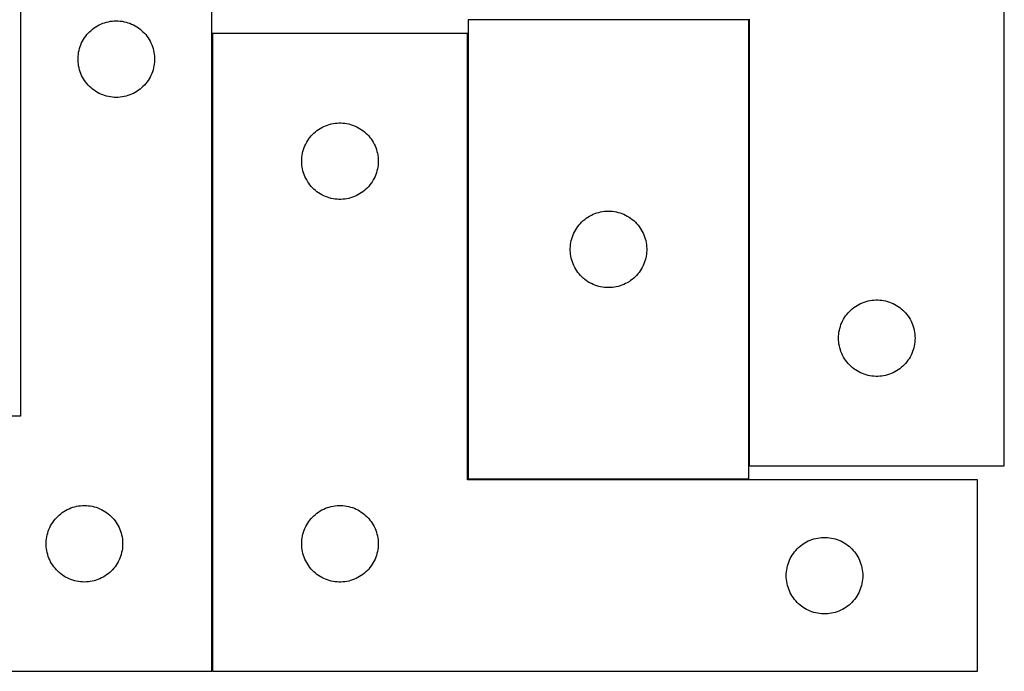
# Model space of a CAD drawing. Header units: millimetres. Extents: x 7 to 1493, y 7 to 451.
# Tile 3 of 6: x 487 to 873, y 7 to 262. Entities that reach past the tile are written whole.
import ezdxf

# ---------------------------------------------------------------- set-up
doc = ezdxf.new("R2010")
doc.units = ezdxf.units.MM
doc.layers.add('COMMON', color=5, linetype='CONTINUOUS', true_color=0x0000ff)
doc.layers.add('CUT', color=7, linetype='CONTINUOUS', true_color=0x000000)

msp = doc.modelspace()

# ---------------------------------------------------------------- linework, layer by layer
at = {"layer": 'COMMON'}
for p, q in [((773.238122, 87.200751), (773.238122, 262.00075)), ((562.748131, 6.593568), (562.748131, 256.593568))]:
    msp.add_line(p, q, dxfattribs=at)
at = {"layer": 'CUT'}
for p, q in [((873.338122, 87.200751), (873.338122, 337.200751)), ((487.64813, 306.593568), (487.64813, 106.593568)), ((562.64813, 6.593568), (562.64813, 306.593568)), ((515.838988, 258.355365), (516.456814, 258.818993)), ((516.456814, 258.818993), (517.097687, 259.250201)), ((517.097687, 259.250201), (517.759909, 259.647846)), ((517.759909, 259.647846), (518.441723, 260.010874)), ((518.441723, 260.010874), (519.141322, 260.338321)), ((519.141322, 260.338321), (519.856849, 260.62932)), ((519.856849, 260.62932), (520.586408, 260.883098)), ((520.586408, 260.883098), (521.328064, 261.098983)), ((521.328064, 261.098983), (522.079849, 261.276403)), ((522.079849, 261.276403), (522.839772, 261.414886)), ((522.839772, 261.414886), (523.605815, 261.514066)), ((523.605815, 261.514066), (524.375949, 261.573679)), ((524.375949, 261.573679), (525.14813, 261.593568)), ((525.14813, 261.593568), (525.920312, 261.573679)), ((525.920312, 261.573679), (526.690445, 261.514066)), ((526.690445, 261.514066), (527.456489, 261.414886)), ((527.456489, 261.414886), (528.216411, 261.276403)), ((528.216411, 261.276403), (528.968197, 261.098983)), ((528.968197, 261.098983), (529.709853, 260.883098)), ((529.709853, 260.883098), (530.439412, 260.62932)), ((530.439412, 260.62932), (531.154939, 260.338321)), ((531.154939, 260.338321), (531.854537, 260.010874)), ((531.854537, 260.010874), (532.536351, 259.647846)), ((532.536351, 259.647846), (533.198573, 259.250201)), ((533.198573, 259.250201), (533.839447, 258.818993)), ((533.839447, 258.818993), (534.457273, 258.355365)), ((773.138121, 262.00075), (663.138121, 262.00075)), ((663.138121, 262.00075), (663.138121, 82.00075)), ((773.138121, 82.00075), (773.138121, 262.00075)), ((773.338122, 262.200751), (773.338122, 87.200751)), ((512.288411, 254.31546), (512.702975, 254.967223)), ((512.702975, 254.967223), (513.150542, 255.596782)), ((513.150542, 255.596782), (513.629924, 256.202465)), ((513.629924, 256.202465), (514.13985, 256.782668)), ((514.13985, 256.782668), (514.678968, 257.33585)), ((514.678968, 257.33585), (515.245849, 257.860547)), ((515.245849, 257.860547), (515.838988, 258.355365)), ((534.457273, 258.355365), (535.050412, 257.860547)), ((535.050412, 257.860547), (535.617293, 257.33585)), ((535.617293, 257.33585), (536.156411, 256.782668)), ((536.156411, 256.782668), (536.666337, 256.202465)), ((536.666337, 256.202465), (537.145719, 255.596782)), ((537.145719, 255.596782), (537.593286, 254.967223)), ((537.593286, 254.967223), (538.00785, 254.31546)), ((662.848131, 256.593568), (562.848131, 256.593568)), ((562.848131, 256.593568), (562.848131, 6.593568)), ((662.848131, 81.593568), (662.848131, 256.593568)), ((510.745882, 250.785852), (510.980792, 251.521703)), ((510.980792, 251.521703), (511.253271, 252.244486)), ((511.253271, 252.244486), (511.562596, 252.952283)), ((511.562596, 252.952283), (511.907948, 253.643219)), ((511.907948, 253.643219), (512.288411, 254.31546)), ((538.00785, 254.31546), (538.388312, 253.643219)), ((538.388312, 253.643219), (538.733664, 252.952283)), ((538.733664, 252.952283), (539.04299, 252.244486)), ((539.04299, 252.244486), (539.315469, 251.521703)), ((539.315469, 251.521703), (539.550378, 250.785852)), ((510.153103, 246.979786), (510.192867, 247.7512)), ((510.192867, 247.7512), (510.27229, 248.519543)), ((510.27229, 248.519543), (510.391161, 249.282779)), ((510.391161, 249.282779), (510.549165, 250.038884)), ((510.549165, 250.038884), (510.745882, 250.785852)), ((539.550378, 250.785852), (539.747096, 250.038884)), ((539.747096, 250.038884), (539.9051, 249.282779)), ((539.9051, 249.282779), (540.02397, 248.519543)), ((540.02397, 248.519543), (540.103393, 247.7512)), ((540.103393, 247.7512), (540.143157, 246.979786)), ((510.153103, 246.207349), (510.153103, 246.979786)), ((510.192867, 245.435936), (510.153103, 246.207349)), ((510.27229, 244.667592), (510.192867, 245.435936)), ((510.391161, 243.904356), (510.27229, 244.667592)), ((510.549165, 243.148251), (510.391161, 243.904356)), ((539.9051, 243.904356), (539.747096, 243.148251)), ((540.02397, 244.667592), (539.9051, 243.904356)), ((540.103393, 245.435936), (540.02397, 244.667592)), ((540.143157, 246.207349), (540.103393, 245.435936)), ((540.143157, 246.979786), (540.143157, 246.207349)), ((510.745882, 242.401283), (510.549165, 243.148251)), ((510.980792, 241.665432), (510.745882, 242.401283)), ((511.253271, 240.942649), (510.980792, 241.665432)), ((511.562596, 240.234852), (511.253271, 240.942649)), ((511.907948, 239.543916), (511.562596, 240.234852)), ((512.288411, 238.871676), (511.907948, 239.543916)), ((538.388312, 239.543916), (538.00785, 238.871676)), ((538.733664, 240.234852), (538.388312, 239.543916)), ((539.04299, 240.942649), (538.733664, 240.234852)), ((539.315469, 241.665432), (539.04299, 240.942649)), ((539.550378, 242.401283), (539.315469, 241.665432)), ((539.747096, 243.148251), (539.550378, 242.401283)), ((512.702975, 238.219912), (512.288411, 238.871676)), ((513.150542, 237.590353), (512.702975, 238.219912)), ((513.629924, 236.98467), (513.150542, 237.590353)), ((514.13985, 236.404468), (513.629924, 236.98467)), ((514.678968, 235.851285), (514.13985, 236.404468)), ((515.245849, 235.326589), (514.678968, 235.851285)), ((535.617293, 235.851285), (535.050412, 235.326589)), ((536.156411, 236.404468), (535.617293, 235.851285)), ((536.666337, 236.98467), (536.156411, 236.404468)), ((537.145719, 237.590353), (536.666337, 236.98467)), ((537.593286, 238.219912), (537.145719, 237.590353)), ((538.00785, 238.871676), (537.593286, 238.219912)), ((515.838988, 234.831771), (515.245849, 235.326589)), ((516.456814, 234.368143), (515.838988, 234.831771)), ((517.097687, 233.936934), (516.456814, 234.368143)), ((517.759909, 233.539289), (517.097687, 233.936934)), ((518.441723, 233.176261), (517.759909, 233.539289)), ((519.141322, 232.848814), (518.441723, 233.176261)), ((519.856849, 232.557815), (519.141322, 232.848814)), ((520.586408, 232.304037), (519.856849, 232.557815)), ((521.328064, 232.088152), (520.586408, 232.304037)), ((522.079849, 231.910732), (521.328064, 232.088152)), ((522.839772, 231.772249), (522.079849, 231.910732)), ((523.605815, 231.673069), (522.839772, 231.772249)), ((524.375949, 231.613456), (523.605815, 231.673069)), ((526.690445, 231.673069), (525.920312, 231.613456)), ((527.456489, 231.772249), (526.690445, 231.673069)), ((528.216411, 231.910732), (527.456489, 231.772249)), ((528.968197, 232.088152), (528.216411, 231.910732)), ((529.709853, 232.304037), (528.968197, 232.088152)), ((530.439412, 232.557815), (529.709853, 232.304037)), ((531.154939, 232.848814), (530.439412, 232.557815)), ((531.854537, 233.176261), (531.154939, 232.848814)), ((532.536351, 233.539289), (531.854537, 233.176261)), ((533.198573, 233.936934), (532.536351, 233.539289)), ((533.839447, 234.368143), (533.198573, 233.936934)), ((534.457273, 234.831771), (533.839447, 234.368143)), ((535.050412, 235.326589), (534.457273, 234.831771)), ((525.14813, 231.593568), (524.375949, 231.613456)), ((525.920312, 231.613456), (525.14813, 231.593568)), ((605.79848, 219.83375), (606.489415, 220.179102)), ((606.489415, 220.179102), (607.197213, 220.488427)), ((607.197213, 220.488427), (607.919996, 220.760906)), ((607.919996, 220.760906), (608.655847, 220.995816)), ((608.655847, 220.995816), (609.402815, 221.192533)), ((609.402815, 221.192533), (610.15892, 221.350537)), ((610.15892, 221.350537), (610.922156, 221.469408)), ((610.922156, 221.469408), (611.690499, 221.548831)), ((611.690499, 221.548831), (612.461913, 221.588595)), ((612.461913, 221.588595), (613.23435, 221.588595)), ((613.23435, 221.588595), (614.005763, 221.548831)), ((614.005763, 221.548831), (614.774107, 221.469408)), ((614.774107, 221.469408), (615.537343, 221.350537)), ((615.537343, 221.350537), (616.293447, 221.192533)), ((616.293447, 221.192533), (617.040416, 220.995816)), ((617.040416, 220.995816), (617.776267, 220.760906)), ((617.776267, 220.760906), (618.49905, 220.488427)), ((618.49905, 220.488427), (619.206847, 220.179102)), ((619.206847, 220.179102), (619.897782, 219.83375)), ((601.086334, 215.90271), (601.581152, 216.495849)), ((601.581152, 216.495849), (602.105849, 217.06273)), ((602.105849, 217.06273), (602.659031, 217.601848)), ((602.659031, 217.601848), (603.239234, 218.111774)), ((603.239234, 218.111774), (603.844917, 218.591156)), ((603.844917, 218.591156), (604.474476, 219.038723)), ((604.474476, 219.038723), (605.126239, 219.453287)), ((605.126239, 219.453287), (605.79848, 219.83375)), ((619.897782, 219.83375), (620.570023, 219.453287)), ((620.570023, 219.453287), (621.221787, 219.038723)), ((621.221787, 219.038723), (621.851346, 218.591156)), ((621.851346, 218.591156), (622.457029, 218.111774)), ((622.457029, 218.111774), (623.037231, 217.601848)), ((623.037231, 217.601848), (623.590414, 217.06273)), ((623.590414, 217.06273), (624.11511, 216.495849)), ((624.11511, 216.495849), (624.609928, 215.90271)), ((598.812379, 211.884849), (599.103378, 212.600376)), ((599.103378, 212.600376), (599.430825, 213.299975)), ((599.430825, 213.299975), (599.793853, 213.981789)), ((599.793853, 213.981789), (600.191498, 214.644011)), ((600.191498, 214.644011), (600.622706, 215.284884)), ((600.622706, 215.284884), (601.086334, 215.90271)), ((624.609928, 215.90271), (625.073556, 215.284884)), ((625.073556, 215.284884), (625.504765, 214.644011)), ((625.504765, 214.644011), (625.90241, 213.981789)), ((625.90241, 213.981789), (626.265438, 213.299975)), ((626.265438, 213.299975), (626.592885, 212.600376)), ((626.592885, 212.600376), (626.883884, 211.884849)), ((597.927633, 208.135883), (598.026813, 208.901926)), ((598.026813, 208.901926), (598.165296, 209.661849)), ((598.165296, 209.661849), (598.342715, 210.413634)), ((598.342715, 210.413634), (598.558601, 211.15529)), ((598.558601, 211.15529), (598.812379, 211.884849)), ((626.883884, 211.884849), (627.137662, 211.15529)), ((627.137662, 211.15529), (627.353547, 210.413634)), ((627.353547, 210.413634), (627.530967, 209.661849)), ((627.530967, 209.661849), (627.66945, 208.901926)), ((627.66945, 208.901926), (627.768629, 208.135883)), ((597.848131, 206.593568), (597.86802, 207.365749)), ((597.86802, 205.821386), (597.848131, 206.593568)), ((597.86802, 207.365749), (597.927633, 208.135883)), ((597.927633, 205.051253), (597.86802, 205.821386)), ((598.026813, 204.285209), (597.927633, 205.051253)), ((627.768629, 205.051253), (627.66945, 204.285209)), ((627.768629, 208.135883), (627.828243, 207.365749)), ((627.828243, 205.821386), (627.768629, 205.051253)), ((627.828243, 207.365749), (627.848131, 206.593568)), ((627.848131, 206.593568), (627.828243, 205.821386)), ((598.165296, 203.525287), (598.026813, 204.285209)), ((598.342715, 202.773501), (598.165296, 203.525287)), ((598.558601, 202.031845), (598.342715, 202.773501)), ((598.812379, 201.302286), (598.558601, 202.031845)), ((599.103378, 200.586759), (598.812379, 201.302286)), ((626.883884, 201.302286), (626.592885, 200.586759)), ((627.137662, 202.031845), (626.883884, 201.302286)), ((627.353547, 202.773501), (627.137662, 202.031845)), ((627.530967, 203.525287), (627.353547, 202.773501)), ((627.66945, 204.285209), (627.530967, 203.525287)), ((599.430825, 199.887161), (599.103378, 200.586759)), ((599.793853, 199.205347), (599.430825, 199.887161)), ((600.191498, 198.543125), (599.793853, 199.205347)), ((600.622706, 197.902251), (600.191498, 198.543125)), ((601.086334, 197.284425), (600.622706, 197.902251)), ((601.581152, 196.691286), (601.086334, 197.284425)), ((624.609928, 197.284425), (624.11511, 196.691286)), ((625.073556, 197.902251), (624.609928, 197.284425)), ((625.504765, 198.543125), (625.073556, 197.902251)), ((625.90241, 199.205347), (625.504765, 198.543125)), ((626.265438, 199.887161), (625.90241, 199.205347)), ((626.592885, 200.586759), (626.265438, 199.887161)), ((602.105849, 196.124405), (601.581152, 196.691286)), ((602.659031, 195.585287), (602.105849, 196.124405)), ((603.239234, 195.075361), (602.659031, 195.585287)), ((603.844917, 194.595979), (603.239234, 195.075361)), ((604.474476, 194.148412), (603.844917, 194.595979)), ((605.126239, 193.733848), (604.474476, 194.148412)), ((605.79848, 193.353386), (605.126239, 193.733848)), ((606.489415, 193.008034), (605.79848, 193.353386)), ((619.897782, 193.353386), (619.206847, 193.008034)), ((620.570023, 193.733848), (619.897782, 193.353386)), ((621.221787, 194.148412), (620.570023, 193.733848)), ((621.851346, 194.595979), (621.221787, 194.148412)), ((622.457029, 195.075361), (621.851346, 194.595979)), ((623.037231, 195.585287), (622.457029, 195.075361)), ((623.590414, 196.124405), (623.037231, 195.585287)), ((624.11511, 196.691286), (623.590414, 196.124405)), ((607.197213, 192.698708), (606.489415, 193.008034)), ((607.919996, 192.426229), (607.197213, 192.698708)), ((608.655847, 192.19132), (607.919996, 192.426229)), ((609.402815, 191.994602), (608.655847, 192.19132)), ((610.15892, 191.836598), (609.402815, 191.994602)), ((610.922156, 191.717728), (610.15892, 191.836598)), ((611.690499, 191.638305), (610.922156, 191.717728)), ((612.461913, 191.598541), (611.690499, 191.638305)), ((613.23435, 191.598541), (612.461913, 191.598541)), ((614.005763, 191.638305), (613.23435, 191.598541)), ((614.774107, 191.717728), (614.005763, 191.638305)), ((615.537343, 191.836598), (614.774107, 191.717728)), ((616.293447, 191.994602), (615.537343, 191.836598)), ((617.040416, 192.19132), (616.293447, 191.994602)), ((617.776267, 192.426229), (617.040416, 192.19132)), ((618.49905, 192.698708), (617.776267, 192.426229)), ((619.206847, 193.008034), (618.49905, 192.698708)), ((710.7499, 185.055029), (711.431714, 185.418056)), ((711.431714, 185.418056), (712.131312, 185.745504)), ((712.131312, 185.745504), (712.846839, 186.036503)), ((712.846839, 186.036503), (713.576398, 186.290281)), ((713.576398, 186.290281), (714.318054, 186.506166)), ((714.318054, 186.506166), (715.06984, 186.683586)), ((715.06984, 186.683586), (715.829762, 186.822069)), ((715.829762, 186.822069), (716.595806, 186.921248)), ((716.595806, 186.921248), (717.365939, 186.980862)), ((717.365939, 186.980862), (718.138121, 187.00075)), ((718.138121, 187.00075), (718.910302, 186.980862)), ((718.910302, 186.980862), (719.680436, 186.921248)), ((719.680436, 186.921248), (720.446479, 186.822069)), ((720.446479, 186.822069), (721.206402, 186.683586)), ((721.206402, 186.683586), (721.958187, 186.506166)), ((721.958187, 186.506166), (722.699843, 186.290281)), ((722.699843, 186.290281), (723.429402, 186.036503)), ((723.429402, 186.036503), (724.144929, 185.745504)), ((724.144929, 185.745504), (724.844527, 185.418056)), ((724.844527, 185.418056), (725.526342, 185.055029)), ((706.140532, 181.003964), (706.619914, 181.609648)), ((706.619914, 181.609648), (707.12984, 182.18985)), ((707.12984, 182.18985), (707.668958, 182.743033)), ((707.668958, 182.743033), (708.235839, 183.267729)), ((708.235839, 183.267729), (708.828978, 183.762547)), ((708.828978, 183.762547), (709.446804, 184.226175)), ((709.446804, 184.226175), (710.087678, 184.657384)), ((710.087678, 184.657384), (710.7499, 185.055029)), ((725.526342, 185.055029), (726.188563, 184.657384)), ((726.188563, 184.657384), (726.829437, 184.226175)), ((726.829437, 184.226175), (727.447263, 183.762547)), ((727.447263, 183.762547), (728.040402, 183.267729)), ((728.040402, 183.267729), (728.607283, 182.743033)), ((728.607283, 182.743033), (729.146401, 182.18985)), ((729.146401, 182.18985), (729.656327, 181.609648)), ((729.656327, 181.609648), (730.135709, 181.003964)), ((703.970782, 176.928886), (704.243261, 177.651669)), ((704.243261, 177.651669), (704.552587, 178.359466)), ((704.552587, 178.359466), (704.897939, 179.050401)), ((704.897939, 179.050401), (705.278401, 179.722642)), ((705.278401, 179.722642), (705.692965, 180.374406)), ((705.692965, 180.374406), (706.140532, 181.003964)), ((730.135709, 181.003964), (730.583276, 180.374406)), ((730.583276, 180.374406), (730.99784, 179.722642)), ((730.99784, 179.722642), (731.378303, 179.050401)), ((731.378303, 179.050401), (731.723655, 178.359466)), ((731.723655, 178.359466), (732.03298, 177.651669)), ((732.03298, 177.651669), (732.305459, 176.928886)), ((703.182858, 173.158382), (703.26228, 173.926726)), ((703.26228, 173.926726), (703.381151, 174.689962)), ((703.381151, 174.689962), (703.539155, 175.446066)), ((703.539155, 175.446066), (703.735872, 176.193035)), ((703.735872, 176.193035), (703.970782, 176.928886)), ((732.305459, 176.928886), (732.540369, 176.193035)), ((732.540369, 176.193035), (732.737086, 175.446066)), ((732.737086, 175.446066), (732.89509, 174.689962)), ((732.89509, 174.689962), (733.013961, 173.926726)), ((733.013961, 173.926726), (733.093383, 173.158382)), ((703.143094, 172.386969), (703.182858, 173.158382)), ((703.143094, 171.614532), (703.143094, 172.386969)), ((703.182858, 170.843118), (703.143094, 171.614532)), ((703.26228, 170.074775), (703.182858, 170.843118)), ((703.381151, 169.311539), (703.26228, 170.074775)), ((733.013961, 170.074775), (732.89509, 169.311539)), ((733.093383, 170.843118), (733.013961, 170.074775)), ((733.093383, 173.158382), (733.133148, 172.386969)), ((733.133148, 171.614532), (733.093383, 170.843118)), ((733.133148, 172.386969), (733.133148, 171.614532)), ((703.539155, 168.555434), (703.381151, 169.311539)), ((703.735872, 167.808466), (703.539155, 168.555434)), ((703.970782, 167.072615), (703.735872, 167.808466)), ((704.243261, 166.349832), (703.970782, 167.072615)), ((704.552587, 165.642034), (704.243261, 166.349832)), ((732.03298, 166.349832), (731.723655, 165.642034)), ((732.305459, 167.072615), (732.03298, 166.349832)), ((732.540369, 167.808466), (732.305459, 167.072615)), ((732.737086, 168.555434), (732.540369, 167.808466)), ((732.89509, 169.311539), (732.737086, 168.555434)), ((704.897939, 164.951099), (704.552587, 165.642034)), ((705.278401, 164.278858), (704.897939, 164.951099)), ((705.692965, 163.627094), (705.278401, 164.278858)), ((706.140532, 162.997536), (705.692965, 163.627094)), ((706.619914, 162.391853), (706.140532, 162.997536)), ((707.12984, 161.81165), (706.619914, 162.391853)), ((729.656327, 162.391853), (729.146401, 161.81165)), ((730.135709, 162.997536), (729.656327, 162.391853)), ((730.583276, 163.627094), (730.135709, 162.997536)), ((730.99784, 164.278858), (730.583276, 163.627094)), ((731.378303, 164.951099), (730.99784, 164.278858)), ((731.723655, 165.642034), (731.378303, 164.951099)), ((707.668958, 161.258467), (707.12984, 161.81165)), ((708.235839, 160.733771), (707.668958, 161.258467)), ((708.828978, 160.238953), (708.235839, 160.733771)), ((709.446804, 159.775325), (708.828978, 160.238953)), ((710.087678, 159.344117), (709.446804, 159.775325)), ((710.7499, 158.946472), (710.087678, 159.344117)), ((711.431714, 158.583444), (710.7499, 158.946472)), ((712.131312, 158.255997), (711.431714, 158.583444)), ((724.844527, 158.583444), (724.144929, 158.255997)), ((725.526342, 158.946472), (724.844527, 158.583444)), ((726.188563, 159.344117), (725.526342, 158.946472)), ((726.829437, 159.775325), (726.188563, 159.344117)), ((727.447263, 160.238953), (726.829437, 159.775325)), ((728.040402, 160.733771), (727.447263, 160.238953)), ((728.607283, 161.258467), (728.040402, 160.733771)), ((729.146401, 161.81165), (728.607283, 161.258467)), ((712.846839, 157.964998), (712.131312, 158.255997)), ((713.576398, 157.71122), (712.846839, 157.964998)), ((714.318054, 157.495334), (713.576398, 157.71122)), ((715.06984, 157.317915), (714.318054, 157.495334)), ((715.829762, 157.179432), (715.06984, 157.317915)), ((716.595806, 157.080252), (715.829762, 157.179432)), ((717.365939, 157.020639), (716.595806, 157.080252)), ((718.138121, 157.00075), (717.365939, 157.020639)), ((718.910302, 157.020639), (718.138121, 157.00075)), ((719.680436, 157.080252), (718.910302, 157.020639)), ((720.446479, 157.179432), (719.680436, 157.080252)), ((721.206402, 157.317915), (720.446479, 157.179432)), ((721.958187, 157.495334), (721.206402, 157.317915)), ((722.699843, 157.71122), (721.958187, 157.495334)), ((723.429402, 157.964998), (722.699843, 157.71122)), ((724.144929, 158.255997), (723.429402, 157.964998)), ((816.28847, 150.440933), (816.979406, 150.786285)), ((816.979406, 150.786285), (817.687203, 151.095611)), ((817.687203, 151.095611), (818.409986, 151.36809)), ((818.409986, 151.36809), (819.145837, 151.602999)), ((819.145837, 151.602999), (819.892805, 151.799717)), ((819.892805, 151.799717), (820.64891, 151.957721)), ((820.64891, 151.957721), (821.412146, 152.076591)), ((821.412146, 152.076591), (822.18049, 152.156014)), ((822.18049, 152.156014), (822.951903, 152.195778)), ((822.951903, 152.195778), (823.72434, 152.195778)), ((823.72434, 152.195778), (824.495754, 152.156014)), ((824.495754, 152.156014), (825.264097, 152.076591)), ((825.264097, 152.076591), (826.027333, 151.957721)), ((826.027333, 151.957721), (826.783438, 151.799717)), ((826.783438, 151.799717), (827.530406, 151.602999)), ((827.530406, 151.602999), (828.266257, 151.36809)), ((828.266257, 151.36809), (828.98904, 151.095611)), ((828.98904, 151.095611), (829.696837, 150.786285)), ((829.696837, 150.786285), (830.387773, 150.440933)), ((811.576324, 146.509893), (812.071143, 147.103033)), ((812.071143, 147.103033), (812.595839, 147.669914)), ((812.595839, 147.669914), (813.149021, 148.209032)), ((813.149021, 148.209032), (813.729224, 148.718958)), ((813.729224, 148.718958), (814.334907, 149.19834)), ((814.334907, 149.19834), (814.964466, 149.645906)), ((814.964466, 149.645906), (815.61623, 150.060471)), ((815.61623, 150.060471), (816.28847, 150.440933)), ((830.387773, 150.440933), (831.060014, 150.060471)), ((831.060014, 150.060471), (831.711777, 149.645906)), ((831.711777, 149.645906), (832.341336, 149.19834)), ((832.341336, 149.19834), (832.947019, 148.718958)), ((832.947019, 148.718958), (833.527222, 148.209032)), ((833.527222, 148.209032), (834.080404, 147.669914)), ((834.080404, 147.669914), (834.605101, 147.103033)), ((834.605101, 147.103033), (835.099919, 146.509893)), ((809.302369, 142.492033), (809.593368, 143.20756)), ((809.593368, 143.20756), (809.920815, 143.907158)), ((809.920815, 143.907158), (810.283843, 144.588972)), ((810.283843, 144.588972), (810.681488, 145.251194)), ((810.681488, 145.251194), (811.112697, 145.892068)), ((811.112697, 145.892068), (811.576324, 146.509893)), ((835.099919, 146.509893), (835.563547, 145.892068)), ((835.563547, 145.892068), (835.994755, 145.251194)), ((835.994755, 145.251194), (836.3924, 144.588972)), ((836.3924, 144.588972), (836.755428, 143.907158)), ((836.755428, 143.907158), (837.082875, 143.20756)), ((837.082875, 143.20756), (837.373874, 142.492033)), ((808.417623, 138.743066), (808.516803, 139.50911)), ((808.516803, 139.50911), (808.655286, 140.269032)), ((808.655286, 140.269032), (808.832706, 141.020818)), ((808.832706, 141.020818), (809.048591, 141.762474)), ((809.048591, 141.762474), (809.302369, 142.492033)), ((837.373874, 142.492033), (837.627652, 141.762474)), ((837.627652, 141.762474), (837.843537, 141.020818)), ((837.843537, 141.020818), (838.020957, 140.269032)), ((838.020957, 140.269032), (838.15944, 139.50911)), ((838.15944, 139.50911), (838.25862, 138.743066)), ((808.338122, 137.200751), (808.35801, 137.972933)), ((808.35801, 136.42857), (808.338122, 137.200751)), ((808.35801, 137.972933), (808.417623, 138.743066)), ((808.417623, 135.658436), (808.35801, 136.42857)), ((808.516803, 134.892393), (808.417623, 135.658436)), ((838.25862, 135.658436), (838.15944, 134.892393)), ((838.25862, 138.743066), (838.318233, 137.972933)), ((838.318233, 136.42857), (838.25862, 135.658436)), ((838.318233, 137.972933), (838.338122, 137.200751)), ((838.338122, 137.200751), (838.318233, 136.42857)), ((808.655286, 134.13247), (808.516803, 134.892393)), ((808.832706, 133.380684), (808.655286, 134.13247)), ((809.048591, 132.639029), (808.832706, 133.380684)), ((809.302369, 131.90947), (809.048591, 132.639029)), ((809.593368, 131.193943), (809.302369, 131.90947)), ((837.373874, 131.90947), (837.082875, 131.193943)), ((837.627652, 132.639029), (837.373874, 131.90947)), ((837.843537, 133.380684), (837.627652, 132.639029)), ((838.020957, 134.13247), (837.843537, 133.380684)), ((838.15944, 134.892393), (838.020957, 134.13247)), ((809.920815, 130.494344), (809.593368, 131.193943)), ((810.283843, 129.81253), (809.920815, 130.494344)), ((810.681488, 129.150308), (810.283843, 129.81253)), ((811.112697, 128.509435), (810.681488, 129.150308)), ((811.576324, 127.891609), (811.112697, 128.509435)), ((812.071143, 127.298469), (811.576324, 127.891609)), ((835.099919, 127.891609), (834.605101, 127.298469)), ((835.563547, 128.509435), (835.099919, 127.891609)), ((835.994755, 129.150308), (835.563547, 128.509435)), ((836.3924, 129.81253), (835.994755, 129.150308)), ((836.755428, 130.494344), (836.3924, 129.81253)), ((837.082875, 131.193943), (836.755428, 130.494344)), ((812.595839, 126.731589), (812.071143, 127.298469)), ((813.149021, 126.192471), (812.595839, 126.731589)), ((813.729224, 125.682545), (813.149021, 126.192471)), ((814.334907, 125.203163), (813.729224, 125.682545)), ((814.964466, 124.755596), (814.334907, 125.203163)), ((815.61623, 124.341032), (814.964466, 124.755596)), ((816.28847, 123.960569), (815.61623, 124.341032)), ((816.979406, 123.615217), (816.28847, 123.960569)), ((817.687203, 123.305892), (816.979406, 123.615217)), ((829.696837, 123.615217), (828.98904, 123.305892)), ((830.387773, 123.960569), (829.696837, 123.615217)), ((831.060014, 124.341032), (830.387773, 123.960569)), ((831.711777, 124.755596), (831.060014, 124.341032)), ((832.341336, 125.203163), (831.711777, 124.755596)), ((832.947019, 125.682545), (832.341336, 125.203163)), ((833.527222, 126.192471), (832.947019, 125.682545)), ((834.080404, 126.731589), (833.527222, 126.192471)), ((834.605101, 127.298469), (834.080404, 126.731589)), ((818.409986, 123.033413), (817.687203, 123.305892)), ((819.145837, 122.798503), (818.409986, 123.033413)), ((819.892805, 122.601786), (819.145837, 122.798503)), ((820.64891, 122.443782), (819.892805, 122.601786)), ((821.412146, 122.324911), (820.64891, 122.443782)), ((822.18049, 122.245488), (821.412146, 122.324911)), ((822.951903, 122.205724), (822.18049, 122.245488)), ((823.72434, 122.205724), (822.951903, 122.205724)), ((824.495754, 122.245488), (823.72434, 122.205724)), ((825.264097, 122.324911), (824.495754, 122.245488)), ((826.027333, 122.443782), (825.264097, 122.324911)), ((826.783438, 122.601786), (826.027333, 122.443782)), ((827.530406, 122.798503), (826.783438, 122.601786)), ((828.266257, 123.033413), (827.530406, 122.798503)), ((828.98904, 123.305892), (828.266257, 123.033413)), ((487.64813, 106.593568), (312.64813, 106.593568)), ((773.338122, 87.200751), (873.338122, 87.200751)), ((862.848131, 81.593568), (662.848131, 81.593568)), ((663.138121, 82.00075), (773.138121, 82.00075)), ((862.848131, 6.593568), (862.848131, 81.593568)), ((504.597687, 69.250201), (505.259909, 69.647846)), ((505.259909, 69.647846), (505.941723, 70.010874)), ((505.941723, 70.010874), (506.641322, 70.338321)), ((506.641322, 70.338321), (507.356849, 70.62932)), ((507.356849, 70.62932), (508.086408, 70.883098)), ((508.086408, 70.883098), (508.828064, 71.098983)), ((508.828064, 71.098983), (509.579849, 71.276403)), ((509.579849, 71.276403), (510.339772, 71.414886)), ((510.339772, 71.414886), (511.105815, 71.514066)), ((511.105815, 71.514066), (511.875949, 71.573679)), ((511.875949, 71.573679), (512.64813, 71.593568)), ((512.64813, 71.593568), (513.420312, 71.573679)), ((513.420312, 71.573679), (514.190445, 71.514066)), ((514.190445, 71.514066), (514.956489, 71.414886)), ((514.956489, 71.414886), (515.716411, 71.276403)), ((515.716411, 71.276403), (516.468197, 71.098983)), ((516.468197, 71.098983), (517.209853, 70.883098)), ((517.209853, 70.883098), (517.939412, 70.62932)), ((517.939412, 70.62932), (518.654939, 70.338321)), ((518.654939, 70.338321), (519.354537, 70.010874)), ((519.354537, 70.010874), (520.036351, 69.647846)), ((520.036351, 69.647846), (520.698573, 69.250201)), ((605.126239, 69.453287), (605.79848, 69.83375)), ((605.79848, 69.83375), (606.489415, 70.179102)), ((606.489415, 70.179102), (607.197213, 70.488427)), ((607.197213, 70.488427), (607.919996, 70.760906)), ((607.919996, 70.760906), (608.655847, 70.995816)), ((608.655847, 70.995816), (609.402815, 71.192533)), ((609.402815, 71.192533), (610.15892, 71.350537)), ((610.15892, 71.350537), (610.922156, 71.469408)), ((610.922156, 71.469408), (611.690499, 71.548831)), ((611.690499, 71.548831), (612.461913, 71.588595)), ((612.461913, 71.588595), (613.23435, 71.588595)), ((613.23435, 71.588595), (614.005763, 71.548831)), ((614.005763, 71.548831), (614.774107, 71.469408)), ((614.774107, 71.469408), (615.537343, 71.350537)), ((615.537343, 71.350537), (616.293447, 71.192533)), ((616.293447, 71.192533), (617.040416, 70.995816)), ((617.040416, 70.995816), (617.776267, 70.760906)), ((617.776267, 70.760906), (618.49905, 70.488427)), ((618.49905, 70.488427), (619.206847, 70.179102)), ((619.206847, 70.179102), (619.897782, 69.83375)), ((619.897782, 69.83375), (620.570023, 69.453287)), ((500.650542, 65.596782), (501.129924, 66.202465)), ((501.129924, 66.202465), (501.63985, 66.782668)), ((501.63985, 66.782668), (502.178968, 67.33585)), ((502.178968, 67.33585), (502.745849, 67.860547)), ((502.745849, 67.860547), (503.338988, 68.355365)), ((503.338988, 68.355365), (503.956814, 68.818993)), ((503.956814, 68.818993), (504.597687, 69.250201)), ((520.698573, 69.250201), (521.339447, 68.818993)), ((521.339447, 68.818993), (521.957273, 68.355365)), ((521.957273, 68.355365), (522.550412, 67.860547)), ((522.550412, 67.860547), (523.117293, 67.33585)), ((523.117293, 67.33585), (523.656411, 66.782668)), ((523.656411, 66.782668), (524.166337, 66.202465)), ((524.166337, 66.202465), (524.645719, 65.596782)), ((600.622706, 65.284884), (601.086334, 65.90271)), ((601.086334, 65.90271), (601.581152, 66.495849)), ((601.581152, 66.495849), (602.105849, 67.06273)), ((602.105849, 67.06273), (602.659031, 67.601848)), ((602.659031, 67.601848), (603.239234, 68.111774)), ((603.239234, 68.111774), (603.844917, 68.591156)), ((603.844917, 68.591156), (604.474476, 69.038723)), ((604.474476, 69.038723), (605.126239, 69.453287)), ((620.570023, 69.453287), (621.221787, 69.038723)), ((621.221787, 69.038723), (621.851346, 68.591156)), ((621.851346, 68.591156), (622.457029, 68.111774)), ((622.457029, 68.111774), (623.037231, 67.601848)), ((623.037231, 67.601848), (623.590414, 67.06273)), ((623.590414, 67.06273), (624.11511, 66.495849)), ((624.11511, 66.495849), (624.609928, 65.90271)), ((624.609928, 65.90271), (625.073556, 65.284884)), ((498.480792, 61.521703), (498.753271, 62.244486)), ((498.753271, 62.244486), (499.062596, 62.952283)), ((499.062596, 62.952283), (499.407948, 63.643219)), ((499.407948, 63.643219), (499.788411, 64.31546)), ((499.788411, 64.31546), (500.202975, 64.967223)), ((500.202975, 64.967223), (500.650542, 65.596782)), ((524.645719, 65.596782), (525.093286, 64.967223)), ((525.093286, 64.967223), (525.50785, 64.31546)), ((525.50785, 64.31546), (525.888312, 63.643219)), ((525.888312, 63.643219), (526.233664, 62.952283)), ((526.233664, 62.952283), (526.54299, 62.244486)), ((526.54299, 62.244486), (526.815469, 61.521703)), ((598.558601, 61.15529), (598.812379, 61.884849)), ((598.812379, 61.884849), (599.103378, 62.600376)), ((599.103378, 62.600376), (599.430825, 63.299975)), ((599.430825, 63.299975), (599.793853, 63.981789)), ((599.793853, 63.981789), (600.191498, 64.644011)), ((600.191498, 64.644011), (600.622706, 65.284884)), ((625.073556, 65.284884), (625.504765, 64.644011)), ((625.504765, 64.644011), (625.90241, 63.981789)), ((625.90241, 63.981789), (626.265438, 63.299975)), ((626.265438, 63.299975), (626.592885, 62.600376)), ((626.592885, 62.600376), (626.883884, 61.884849)), ((626.883884, 61.884849), (627.137662, 61.15529)), ((497.692867, 57.7512), (497.77229, 58.519543)), ((497.77229, 58.519543), (497.891161, 59.282779)), ((497.891161, 59.282779), (498.049165, 60.038884)), ((498.049165, 60.038884), (498.245882, 60.785852)), ((498.245882, 60.785852), (498.480792, 61.521703)), ((526.815469, 61.521703), (527.050378, 60.785852)), ((527.050378, 60.785852), (527.247096, 60.038884)), ((527.247096, 60.038884), (527.4051, 59.282779)), ((527.4051, 59.282779), (527.52397, 58.519543)), ((527.52397, 58.519543), (527.603393, 57.7512)), ((597.86802, 57.365749), (597.927633, 58.135883)), ((597.927633, 58.135883), (598.026813, 58.901926)), ((598.026813, 58.901926), (598.165296, 59.661849)), ((598.165296, 59.661849), (598.342715, 60.413634)), ((598.342715, 60.413634), (598.558601, 61.15529)), ((627.137662, 61.15529), (627.353547, 60.413634)), ((627.353547, 60.413634), (627.530967, 59.661849)), ((627.530967, 59.661849), (627.66945, 58.901926)), ((627.66945, 58.901926), (627.768629, 58.135883)), ((627.768629, 58.135883), (627.828243, 57.365749)), ((796.489415, 57.679102), (797.197213, 57.988427)), ((797.197213, 57.988427), (797.919996, 58.260906)), ((797.919996, 58.260906), (798.655847, 58.495816)), ((798.655847, 58.495816), (799.402815, 58.692533)), ((799.402815, 58.692533), (800.15892, 58.850537)), ((800.15892, 58.850537), (800.922156, 58.969408)), ((800.922156, 58.969408), (801.690499, 59.048831)), ((801.690499, 59.048831), (802.461913, 59.088595)), ((802.461913, 59.088595), (803.23435, 59.088595)), ((803.23435, 59.088595), (804.005763, 59.048831)), ((804.005763, 59.048831), (804.774107, 58.969408)), ((804.774107, 58.969408), (805.537343, 58.850537)), ((805.537343, 58.850537), (806.293447, 58.692533)), ((806.293447, 58.692533), (807.040416, 58.495816)), ((807.040416, 58.495816), (807.776267, 58.260906)), ((807.776267, 58.260906), (808.49905, 57.988427)), ((808.49905, 57.988427), (809.206847, 57.679102)), ((497.653103, 56.979786), (497.692867, 57.7512)), ((497.653103, 56.207349), (497.653103, 56.979786)), ((497.692867, 55.435936), (497.653103, 56.207349)), ((497.77229, 54.667592), (497.692867, 55.435936)), ((497.891161, 53.904356), (497.77229, 54.667592)), ((527.52397, 54.667592), (527.4051, 53.904356)), ((527.603393, 55.435936), (527.52397, 54.667592)), ((527.603393, 57.7512), (527.643157, 56.979786)), ((527.643157, 56.207349), (527.603393, 55.435936)), ((527.643157, 56.979786), (527.643157, 56.207349)), ((597.848131, 56.593568), (597.86802, 57.365749)), ((597.86802, 55.821386), (597.848131, 56.593568)), ((597.927633, 55.051253), (597.86802, 55.821386)), ((598.026813, 54.285209), (597.927633, 55.051253)), ((598.165296, 53.525287), (598.026813, 54.285209)), ((627.66945, 54.285209), (627.530967, 53.525287)), ((627.768629, 55.051253), (627.66945, 54.285209)), ((627.828243, 55.821386), (627.768629, 55.051253)), ((627.828243, 57.365749), (627.848131, 56.593568)), ((627.848131, 56.593568), (627.828243, 55.821386)), ((791.581152, 53.995849), (792.105849, 54.56273)), ((792.105849, 54.56273), (792.659031, 55.101848)), ((792.659031, 55.101848), (793.239234, 55.611774)), ((793.239234, 55.611774), (793.844917, 56.091156)), ((793.844917, 56.091156), (794.474476, 56.538723)), ((794.474476, 56.538723), (795.126239, 56.953287)), ((795.126239, 56.953287), (795.79848, 57.33375)), ((795.79848, 57.33375), (796.489415, 57.679102)), ((809.206847, 57.679102), (809.897782, 57.33375)), ((809.897782, 57.33375), (810.570023, 56.953287)), ((810.570023, 56.953287), (811.221787, 56.538723)), ((811.221787, 56.538723), (811.851346, 56.091156)), ((811.851346, 56.091156), (812.457029, 55.611774)), ((812.457029, 55.611774), (813.037231, 55.101848)), ((813.037231, 55.101848), (813.590414, 54.56273)), ((813.590414, 54.56273), (814.11511, 53.995849)), ((498.049165, 53.148251), (497.891161, 53.904356)), ((498.245882, 52.401283), (498.049165, 53.148251)), ((498.480792, 51.665432), (498.245882, 52.401283)), ((498.753271, 50.942649), (498.480792, 51.665432)), ((499.062596, 50.234852), (498.753271, 50.942649)), ((499.407948, 49.543916), (499.062596, 50.234852)), ((526.233664, 50.234852), (525.888312, 49.543916)), ((526.54299, 50.942649), (526.233664, 50.234852)), ((526.815469, 51.665432), (526.54299, 50.942649)), ((527.050378, 52.401283), (526.815469, 51.665432)), ((527.247096, 53.148251), (527.050378, 52.401283)), ((527.4051, 53.904356), (527.247096, 53.148251)), ((598.342715, 52.773501), (598.165296, 53.525287)), ((598.558601, 52.031845), (598.342715, 52.773501)), ((598.812379, 51.302286), (598.558601, 52.031845)), ((599.103378, 50.586759), (598.812379, 51.302286)), ((599.430825, 49.887161), (599.103378, 50.586759)), ((626.592885, 50.586759), (626.265438, 49.887161)), ((626.883884, 51.302286), (626.592885, 50.586759)), ((627.137662, 52.031845), (626.883884, 51.302286)), ((627.353547, 52.773501), (627.137662, 52.031845)), ((627.530967, 53.525287), (627.353547, 52.773501)), ((789.103378, 50.100376), (789.430825, 50.799975)), ((789.430825, 50.799975), (789.793853, 51.481789)), ((789.793853, 51.481789), (790.191498, 52.144011)), ((790.191498, 52.144011), (790.622706, 52.784884)), ((790.622706, 52.784884), (791.086334, 53.40271)), ((791.086334, 53.40271), (791.581152, 53.995849)), ((814.11511, 53.995849), (814.609928, 53.40271)), ((814.609928, 53.40271), (815.073556, 52.784884)), ((815.073556, 52.784884), (815.504765, 52.144011)), ((815.504765, 52.144011), (815.90241, 51.481789)), ((815.90241, 51.481789), (816.265438, 50.799975)), ((816.265438, 50.799975), (816.592885, 50.100376)), ((499.788411, 48.871676), (499.407948, 49.543916)), ((500.202975, 48.219912), (499.788411, 48.871676)), ((500.650542, 47.590353), (500.202975, 48.219912)), ((501.129924, 46.98467), (500.650542, 47.590353)), ((501.63985, 46.404468), (501.129924, 46.98467)), ((502.178968, 45.851285), (501.63985, 46.404468)), ((523.656411, 46.404468), (523.117293, 45.851285)), ((524.166337, 46.98467), (523.656411, 46.404468)), ((524.645719, 47.590353), (524.166337, 46.98467)), ((525.093286, 48.219912), (524.645719, 47.590353)), ((525.50785, 48.871676), (525.093286, 48.219912)), ((525.888312, 49.543916), (525.50785, 48.871676)), ((599.793853, 49.205347), (599.430825, 49.887161)), ((600.191498, 48.543125), (599.793853, 49.205347)), ((600.622706, 47.902251), (600.191498, 48.543125)), ((601.086334, 47.284425), (600.622706, 47.902251)), ((601.581152, 46.691286), (601.086334, 47.284425)), ((602.105849, 46.124405), (601.581152, 46.691286)), ((624.11511, 46.691286), (623.590414, 46.124405)), ((624.609928, 47.284425), (624.11511, 46.691286)), ((625.073556, 47.902251), (624.609928, 47.284425)), ((625.504765, 48.543125), (625.073556, 47.902251)), ((625.90241, 49.205347), (625.504765, 48.543125)), ((626.265438, 49.887161), (625.90241, 49.205347)), ((787.927633, 45.635883), (788.026813, 46.401926)), ((788.026813, 46.401926), (788.165296, 47.161849)), ((788.165296, 47.161849), (788.342715, 47.913634)), ((788.342715, 47.913634), (788.558601, 48.65529)), ((788.558601, 48.65529), (788.812379, 49.384849)), ((788.812379, 49.384849), (789.103378, 50.100376)), ((816.592885, 50.100376), (816.883884, 49.384849)), ((816.883884, 49.384849), (817.137662, 48.65529)), ((817.137662, 48.65529), (817.353547, 47.913634)), ((817.353547, 47.913634), (817.530967, 47.161849)), ((817.530967, 47.161849), (817.66945, 46.401926)), ((817.66945, 46.401926), (817.768629, 45.635883)), ((502.745849, 45.326589), (502.178968, 45.851285)), ((503.338988, 44.831771), (502.745849, 45.326589)), ((503.956814, 44.368143), (503.338988, 44.831771)), ((504.597687, 43.936934), (503.956814, 44.368143)), ((505.259909, 43.539289), (504.597687, 43.936934)), ((505.941723, 43.176261), (505.259909, 43.539289)), ((506.641322, 42.848814), (505.941723, 43.176261)), ((507.356849, 42.557815), (506.641322, 42.848814)), ((508.086408, 42.304037), (507.356849, 42.557815)), ((517.939412, 42.557815), (517.209853, 42.304037)), ((518.654939, 42.848814), (517.939412, 42.557815)), ((519.354537, 43.176261), (518.654939, 42.848814)), ((520.036351, 43.539289), (519.354537, 43.176261)), ((520.698573, 43.936934), (520.036351, 43.539289)), ((521.339447, 44.368143), (520.698573, 43.936934)), ((521.957273, 44.831771), (521.339447, 44.368143)), ((522.550412, 45.326589), (521.957273, 44.831771)), ((523.117293, 45.851285), (522.550412, 45.326589)), ((602.659031, 45.585287), (602.105849, 46.124405)), ((603.239234, 45.075361), (602.659031, 45.585287)), ((603.844917, 44.595979), (603.239234, 45.075361)), ((604.474476, 44.148412), (603.844917, 44.595979)), ((605.126239, 43.733848), (604.474476, 44.148412)), ((605.79848, 43.353386), (605.126239, 43.733848)), ((606.489415, 43.008034), (605.79848, 43.353386)), ((607.197213, 42.698708), (606.489415, 43.008034)), ((607.919996, 42.426229), (607.197213, 42.698708)), ((618.49905, 42.698708), (617.776267, 42.426229)), ((619.206847, 43.008034), (618.49905, 42.698708)), ((619.897782, 43.353386), (619.206847, 43.008034)), ((620.570023, 43.733848), (619.897782, 43.353386)), ((621.221787, 44.148412), (620.570023, 43.733848)), ((621.851346, 44.595979), (621.221787, 44.148412)), ((622.457029, 45.075361), (621.851346, 44.595979)), ((623.037231, 45.585287), (622.457029, 45.075361)), ((623.590414, 46.124405), (623.037231, 45.585287)), ((787.848131, 44.093568), (787.86802, 44.865749)), ((787.86802, 43.321386), (787.848131, 44.093568)), ((787.86802, 44.865749), (787.927633, 45.635883)), ((787.927633, 42.551253), (787.86802, 43.321386)), ((788.026813, 41.785209), (787.927633, 42.551253)), ((817.768629, 42.551253), (817.66945, 41.785209)), ((817.768629, 45.635883), (817.828243, 44.865749)), ((817.828243, 43.321386), (817.768629, 42.551253)), ((817.828243, 44.865749), (817.848131, 44.093568)), ((817.848131, 44.093568), (817.828243, 43.321386)), ((508.828064, 42.088152), (508.086408, 42.304037)), ((509.579849, 41.910732), (508.828064, 42.088152)), ((510.339772, 41.772249), (509.579849, 41.910732)), ((511.105815, 41.673069), (510.339772, 41.772249)), ((511.875949, 41.613456), (511.105815, 41.673069)), ((512.64813, 41.593568), (511.875949, 41.613456)), ((513.420312, 41.613456), (512.64813, 41.593568)), ((514.190445, 41.673069), (513.420312, 41.613456)), ((514.956489, 41.772249), (514.190445, 41.673069)), ((515.716411, 41.910732), (514.956489, 41.772249)), ((516.468197, 42.088152), (515.716411, 41.910732)), ((517.209853, 42.304037), (516.468197, 42.088152)), ((608.655847, 42.19132), (607.919996, 42.426229)), ((609.402815, 41.994602), (608.655847, 42.19132)), ((610.15892, 41.836598), (609.402815, 41.994602)), ((610.922156, 41.717728), (610.15892, 41.836598)), ((611.690499, 41.638305), (610.922156, 41.717728)), ((612.461913, 41.598541), (611.690499, 41.638305)), ((613.23435, 41.598541), (612.461913, 41.598541)), ((614.005763, 41.638305), (613.23435, 41.598541)), ((614.774107, 41.717728), (614.005763, 41.638305)), ((615.537343, 41.836598), (614.774107, 41.717728)), ((616.293447, 41.994602), (615.537343, 41.836598)), ((617.040416, 42.19132), (616.293447, 41.994602)), ((617.776267, 42.426229), (617.040416, 42.19132)), ((788.165296, 41.025287), (788.026813, 41.785209)), ((788.342715, 40.273501), (788.165296, 41.025287)), ((788.558601, 39.531845), (788.342715, 40.273501)), ((788.812379, 38.802286), (788.558601, 39.531845)), ((789.103378, 38.086759), (788.812379, 38.802286)), ((816.883884, 38.802286), (816.592885, 38.086759)), ((817.137662, 39.531845), (816.883884, 38.802286)), ((817.353547, 40.273501), (817.137662, 39.531845)), ((817.530967, 41.025287), (817.353547, 40.273501)), ((817.66945, 41.785209), (817.530967, 41.025287)), ((789.430825, 37.387161), (789.103378, 38.086759)), ((789.793853, 36.705347), (789.430825, 37.387161)), ((790.191498, 36.043125), (789.793853, 36.705347)), ((790.622706, 35.402251), (790.191498, 36.043125)), ((791.086334, 34.784425), (790.622706, 35.402251)), ((791.581152, 34.191286), (791.086334, 34.784425)), ((814.609928, 34.784425), (814.11511, 34.191286)), ((815.073556, 35.402251), (814.609928, 34.784425)), ((815.504765, 36.043125), (815.073556, 35.402251)), ((815.90241, 36.705347), (815.504765, 36.043125)), ((816.265438, 37.387161), (815.90241, 36.705347)), ((816.592885, 38.086759), (816.265438, 37.387161)), ((792.105849, 33.624405), (791.581152, 34.191286)), ((792.659031, 33.085287), (792.105849, 33.624405)), ((793.239234, 32.575361), (792.659031, 33.085287)), ((793.844917, 32.095979), (793.239234, 32.575361)), ((794.474476, 31.648412), (793.844917, 32.095979)), ((795.126239, 31.233848), (794.474476, 31.648412)), ((795.79848, 30.853386), (795.126239, 31.233848)), ((810.570023, 31.233848), (809.897782, 30.853386)), ((811.221787, 31.648412), (810.570023, 31.233848)), ((811.851346, 32.095979), (811.221787, 31.648412)), ((812.457029, 32.575361), (811.851346, 32.095979)), ((813.037231, 33.085287), (812.457029, 32.575361)), ((813.590414, 33.624405), (813.037231, 33.085287)), ((814.11511, 34.191286), (813.590414, 33.624405)), ((796.489415, 30.508034), (795.79848, 30.853386)), ((797.197213, 30.198708), (796.489415, 30.508034)), ((797.919996, 29.926229), (797.197213, 30.198708)), ((798.655847, 29.69132), (797.919996, 29.926229)), ((799.402815, 29.494602), (798.655847, 29.69132)), ((800.15892, 29.336598), (799.402815, 29.494602)), ((800.922156, 29.217728), (800.15892, 29.336598)), ((801.690499, 29.138305), (800.922156, 29.217728)), ((802.461913, 29.098541), (801.690499, 29.138305)), ((803.23435, 29.098541), (802.461913, 29.098541)), ((804.005763, 29.138305), (803.23435, 29.098541)), ((804.774107, 29.217728), (804.005763, 29.138305)), ((805.537343, 29.336598), (804.774107, 29.217728)), ((806.293447, 29.494602), (805.537343, 29.336598)), ((807.040416, 29.69132), (806.293447, 29.494602)), ((807.776267, 29.926229), (807.040416, 29.69132)), ((808.49905, 30.198708), (807.776267, 29.926229)), ((809.206847, 30.508034), (808.49905, 30.198708)), ((809.897782, 30.853386), (809.206847, 30.508034)), ((312.64813, 6.593568), (562.64813, 6.593568)), ((562.848131, 6.593568), (862.848131, 6.593568))]:
    msp.add_line(p, q, dxfattribs=at)

doc.saveas('drawing.dxf')
